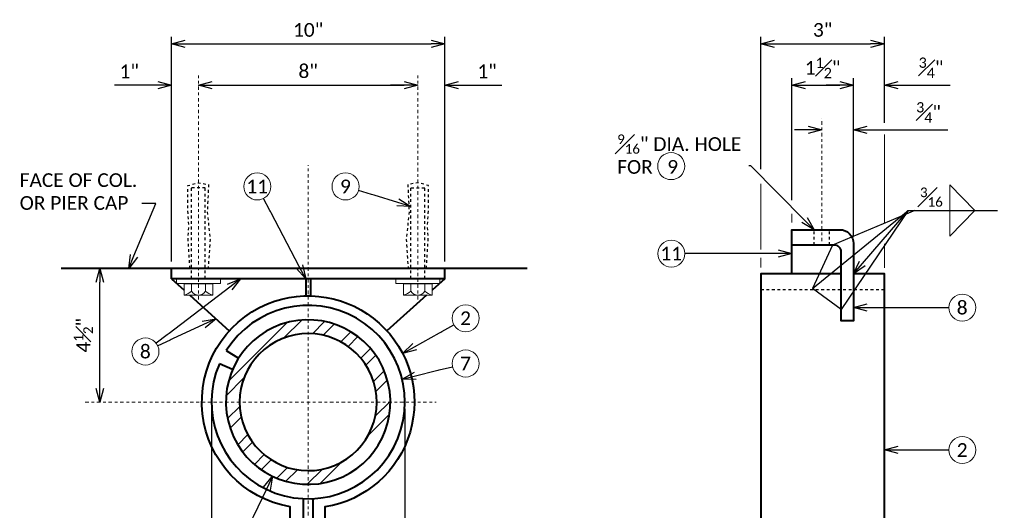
# Model space of a CAD drawing. Extents: x 180012 to 180138, y 12003 to 12087.
# Tile 3 of 7: x 180037 to 180073, y 12019 to 12037. Entities that reach past the tile are written whole.
import ezdxf
from ezdxf import colors
from ezdxf.entities.mleader import LeaderData, LeaderLine
from ezdxf.math import Vec2, Vec3

# ---------------------------------------------------------------- set-up
doc = ezdxf.new("R2010")
doc.units = 0
doc.header["$MEASUREMENT"] = 0
doc.linetypes.add('Wisdot2', pattern=[0.125, 0.0625, -0.0625])
doc.linetypes.add('Wisdot4', pattern=[0.28125, 0.125, -0.0625, 0.03125, -0.0625])
for name, color, linetype, lineweight in [('B_ANNO_DIM', 7, 'Continuous', 18), ('B_ANNO_SYMB', 7, 'Continuous', 18), ('B_ANNO_TEXT', 7, 'Continuous', 18), ('B_CNTR', 1, 'Wisdot4', 18), ('B_CONC_PIER', 30, 'Continuous', 40), ('B_DETAIL', 7, 'Continuous', 18), ('B_DETAIL_HIDDEN', 7, 'Wisdot2', 25), ('B_DETAIL_OBJ', 7, 'Continuous', 40), ('B_STEEL_BOLT', 3, 'Continuous', 18)]:
    doc.layers.add(name, color=color, linetype=linetype, lineweight=lineweight)
doc.styles.add('Annotative', font='calibri.ttf', dxfattribs={"height": 0.0625})
doc.styles.get("Standard").update_dxf_attribs({"font": 'calibri.ttf'})
doc.dimstyles.new('Annotative', dxfattribs={"dimscale": 0, "dimtxt": 0.0625, "dimasz": 0.0625, "dimexe": 0.03125, "dimexo": 0.03125, "dimgap": 0.03125, "dimtad": 1, "dimdec": 3, "dimzin": 3, "dimdsep": 46, "dimlunit": 4, "dimtxsty": 'Standard', "dimblk": 'OPEN30', "dimcen": 0.03125, "dimaunit": 1, "dimadec": 0, "dimazin": 3, "dimtfac": 0.75, "dimtdec": 3, "dimtofl": 0, "dimtmove": 0, "dimatfit": 3, "dimldrblk": 'OPEN30', "dimfxl": 1, "dimtfill": 1, "dimfrac": 1, "dimtolj": 1, "dimtzin": 0, "dimarcsym": 0})

# ---------------------------------------------------------------- blocks, each defined once
blk = doc.blocks.new('_Open30')
at = {"color": 0, "linetype": 'ByBlock', "lineweight": -2}
for p, q in [((-1, 0.268), (0, 0)), ((0, 0), (-1, -0.268)), ((0, 0), (-1, 0))]:
    blk.add_line(p, q, dxfattribs=at)
blk = doc.blocks.new('*D11')
at = {"layer": 'B_ANNO_DIM', "color": 0, "lineweight": -2, "transparency": 16777216}
for p, q in [((180064.085, 12031.39), (180064.085, 12036.208)), ((180068.586, 12033.076), (180068.586, 12036.208)), ((180064.585, 12035.958), (180068.086, 12035.958))]:
    blk.add_line(p, q, dxfattribs=at)
at = {"layer": 'Defpoints', "color": 0, "transparency": 16777216}
for p in [(180068.586, 12035.958), (180068.586, 12032.826), (180064.085, 12031.14)]:
    blk.add_point(p, dxfattribs=at)
at = {"layer": 'B_ANNO_DIM', "color": 0, "lineweight": -2, "transparency": 16777216, "xscale": 0.4999980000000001, "yscale": 0.4999980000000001, "zscale": 0.4999980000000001, "rotation": 180}
blk.add_blockref('_Open30', (180064.085, 12035.958), dxfattribs=at)
at = {"layer": 'B_ANNO_DIM', "color": 0, "lineweight": -2, "transparency": 16777216, "xscale": 0.4999980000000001, "yscale": 0.4999980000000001, "zscale": 0.4999980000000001}
blk.add_blockref('_Open30', (180068.586, 12035.958), dxfattribs=at)
at = {"layer": 'B_ANNO_DIM', "color": 0, "transparency": 16777216, "insert": (180066.335, 12036.464), "char_height": 0.5, "attachment_point": 5, "bg_fill": 3, "box_fill_scale": 1.25, "bg_fill_color": 256, "bg_fill_true_color": 13158600, "bg_fill_transparency": 0}
blk.add_mtext('\\A1;3"', dxfattribs=at)
blk = doc.blocks.new('*D12')
at = {"layer": 'B_ANNO_DIM', "color": 0, "lineweight": -2, "transparency": 16777216}
for p, q in [((180065.21, 12030.251), (180065.21, 12034.704)), ((180065.71, 12034.454), (180066.961, 12034.454)), ((180067.461, 12028.93), (180067.461, 12034.704))]:
    blk.add_line(p, q, dxfattribs=at)
at = {"layer": 'Defpoints', "color": 0, "transparency": 16777216}
for p in [(180065.21, 12030.001), (180067.461, 12028.68)]:
    blk.add_point(p, dxfattribs=at)
at = {"layer": 'B_ANNO_DIM', "color": 0, "lineweight": -2, "transparency": 16777216, "xscale": 0.4999980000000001, "yscale": 0.4999980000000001, "zscale": 0.4999980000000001, "rotation": 180}
blk.add_blockref('_Open30', (180065.21, 12034.454), dxfattribs=at)
at = {"layer": 'B_ANNO_DIM', "color": 0, "lineweight": -2, "transparency": 16777216, "xscale": 0.4999980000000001, "yscale": 0.4999980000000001, "zscale": 0.4999980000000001}
blk.add_blockref('_Open30', (180067.461, 12034.454), dxfattribs=at)
at = {"layer": 'B_ANNO_DIM', "color": 0, "transparency": 16777216, "insert": (180066.335, 12035.081), "char_height": 0.5, "attachment_point": 5, "bg_fill": 3, "box_fill_scale": 1.25, "bg_fill_color": 256, "bg_fill_true_color": 13158600, "bg_fill_transparency": 0}
blk.add_mtext('\\A1;1{\\H0.75x;\\S1#2;}"', dxfattribs=at)
at = {"layer": 'Defpoints', "color": 0, "transparency": 16777216}
blk.add_point((180067.461, 12034.454), dxfattribs=at)
blk = doc.blocks.new('*D13')
at = {"layer": 'B_ANNO_DIM', "color": 0, "lineweight": -2, "transparency": 16777216}
for p, q in [((180066.961, 12034.454), (180066.461, 12034.454)), ((180069.086, 12034.454), (180070.99, 12034.454))]:
    blk.add_line(p, q, dxfattribs=at)
at = {"layer": 'Defpoints', "color": 0, "transparency": 16777216}
for p in [(180067.461, 12034.454), (180068.586, 12034.454), (180068.586, 12034.454)]:
    blk.add_point(p, dxfattribs=at)
at = {"layer": 'B_ANNO_DIM', "color": 0, "lineweight": -2, "transparency": 16777216, "xscale": 0.4999980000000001, "yscale": 0.4999980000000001, "zscale": 0.4999980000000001}
blk.add_blockref('_Open30', (180067.461, 12034.454), dxfattribs=at)
at = {"layer": 'B_ANNO_DIM', "color": 0, "lineweight": -2, "transparency": 16777216, "xscale": 0.4999980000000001, "yscale": 0.4999980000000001, "zscale": 0.4999980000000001, "rotation": 180}
blk.add_blockref('_Open30', (180068.586, 12034.454), dxfattribs=at)
at = {"layer": 'B_ANNO_DIM', "color": 0, "transparency": 16777216, "insert": (180070.288, 12035.084), "char_height": 0.5, "attachment_point": 5, "bg_fill": 3, "box_fill_scale": 1.25, "bg_fill_color": 256, "bg_fill_true_color": 13158600, "bg_fill_transparency": 0}
blk.add_mtext('\\A1;{\\H0.75x;\\S3#4;}"', dxfattribs=at)
blk = doc.blocks.new('*D14')
at = {"layer": 'B_ANNO_DIM', "color": 0, "lineweight": -2, "transparency": 16777216}
for p, q in [((180065.804, 12032.826), (180065.304, 12032.826)), ((180067.961, 12032.826), (180070.899, 12032.826))]:
    blk.add_line(p, q, dxfattribs=at)
at = {"layer": 'Defpoints', "color": 0, "transparency": 16777216}
for p in [(180066.304, 12032.826), (180067.461, 12032.826), (180067.461, 12032.826)]:
    blk.add_point(p, dxfattribs=at)
at = {"layer": 'B_ANNO_DIM', "color": 0, "lineweight": -2, "transparency": 16777216, "xscale": 0.4999980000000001, "yscale": 0.4999980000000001, "zscale": 0.4999980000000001}
blk.add_blockref('_Open30', (180066.304, 12032.826), dxfattribs=at)
at = {"layer": 'B_ANNO_DIM', "color": 0, "lineweight": -2, "transparency": 16777216, "xscale": 0.4999980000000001, "yscale": 0.4999980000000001, "zscale": 0.4999980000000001, "rotation": 180}
blk.add_blockref('_Open30', (180067.461, 12032.826), dxfattribs=at)
at = {"layer": 'B_ANNO_DIM', "color": 0, "transparency": 16777216, "insert": (180070.197, 12033.456), "char_height": 0.5, "attachment_point": 5, "bg_fill": 3, "box_fill_scale": 1.25, "bg_fill_color": 256, "bg_fill_true_color": 13158600, "bg_fill_transparency": 0}
blk.add_mtext('\\A1;{\\H0.75x;\\S3#4;}"', dxfattribs=at)
blk = doc.blocks.new('*D23')
at = {"layer": 'B_ANNO_DIM', "color": 0, "lineweight": -2, "transparency": 16777216}
for p, q in [((180044.046, 12022.642), (180044.046, 12013.18)), ((180051.1, 12022.642), (180051.1, 12013.18)), ((180044.546, 12013.43), (180050.6, 12013.43))]:
    blk.add_line(p, q, dxfattribs=at)
at = {"layer": 'Defpoints', "color": 0, "transparency": 16777216}
for p in [(180044.046, 12022.892), (180051.1, 12022.892), (180051.1, 12013.43)]:
    blk.add_point(p, dxfattribs=at)
at = {"layer": 'B_ANNO_DIM', "color": 0, "lineweight": -2, "transparency": 16777216, "xscale": 0.4999980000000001, "yscale": 0.4999980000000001, "zscale": 0.4999980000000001, "rotation": 180}
blk.add_blockref('_Open30', (180044.046, 12013.43), dxfattribs=at)
at = {"layer": 'B_ANNO_DIM', "color": 0, "lineweight": -2, "transparency": 16777216, "xscale": 0.4999980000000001, "yscale": 0.4999980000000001, "zscale": 0.4999980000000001}
blk.add_blockref('_Open30', (180051.1, 12013.43), dxfattribs=at)
at = {"layer": 'B_ANNO_DIM', "color": 0, "transparency": 16777216, "insert": (180047.573, 12013.932), "char_height": 0.5, "attachment_point": 5, "bg_fill": 3, "box_fill_scale": 1.25, "bg_fill_color": 256, "bg_fill_true_color": 13158600, "bg_fill_transparency": 0}
blk.add_mtext('\\A1;7" DIA.', dxfattribs=at)
blk = doc.blocks.new('*D24')
at = {"layer": 'B_ANNO_DIM', "color": 0, "lineweight": -2, "transparency": 16777216}
for p, q in [((180042.593, 12028.017), (180042.593, 12036.208)), ((180052.553, 12028.017), (180052.553, 12036.208)), ((180043.093, 12035.958), (180052.053, 12035.958))]:
    blk.add_line(p, q, dxfattribs=at)
at = {"layer": 'Defpoints', "color": 0, "transparency": 16777216}
for p in [(180052.553, 12035.958), (180042.593, 12027.767), (180052.553, 12027.767)]:
    blk.add_point(p, dxfattribs=at)
at = {"layer": 'B_ANNO_DIM', "color": 0, "lineweight": -2, "transparency": 16777216, "xscale": 0.4999980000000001, "yscale": 0.4999980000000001, "zscale": 0.4999980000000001, "rotation": 180}
blk.add_blockref('_Open30', (180042.593, 12035.958), dxfattribs=at)
at = {"layer": 'B_ANNO_DIM', "color": 0, "lineweight": -2, "transparency": 16777216, "xscale": 0.4999980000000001, "yscale": 0.4999980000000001, "zscale": 0.4999980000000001}
blk.add_blockref('_Open30', (180052.553, 12035.958), dxfattribs=at)
at = {"layer": 'B_ANNO_DIM', "color": 0, "transparency": 16777216, "insert": (180047.573, 12036.464), "char_height": 0.5, "attachment_point": 5, "bg_fill": 3, "box_fill_scale": 1.25, "bg_fill_color": 256, "bg_fill_true_color": 13158600, "bg_fill_transparency": 0}
blk.add_mtext('\\A1;10"', dxfattribs=at)
blk = doc.blocks.new('*D25')
at = {"layer": 'B_ANNO_DIM', "color": 0, "lineweight": -2, "transparency": 16777216}
blk.add_line((180044.073, 12034.454), (180051.073, 12034.454), dxfattribs=at)
at = {"layer": 'Defpoints', "color": 0, "transparency": 16777216}
for p in [(180043.573, 12034.454), (180051.573, 12034.454), (180051.573, 12034.454)]:
    blk.add_point(p, dxfattribs=at)
at = {"layer": 'B_ANNO_DIM', "color": 0, "lineweight": -2, "transparency": 16777216, "xscale": 0.4999980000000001, "yscale": 0.4999980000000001, "zscale": 0.4999980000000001, "rotation": 180}
blk.add_blockref('_Open30', (180043.573, 12034.454), dxfattribs=at)
at = {"layer": 'B_ANNO_DIM', "color": 0, "lineweight": -2, "transparency": 16777216, "xscale": 0.4999980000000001, "yscale": 0.4999980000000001, "zscale": 0.4999980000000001}
blk.add_blockref('_Open30', (180051.573, 12034.454), dxfattribs=at)
at = {"layer": 'B_ANNO_DIM', "color": 0, "transparency": 16777216, "insert": (180047.573, 12034.96), "char_height": 0.5, "attachment_point": 5, "bg_fill": 3, "box_fill_scale": 1.25, "bg_fill_color": 256, "bg_fill_true_color": 13158600, "bg_fill_transparency": 0}
blk.add_mtext('\\A1;8"', dxfattribs=at)
blk = doc.blocks.new('*D26')
at = {"layer": 'B_ANNO_DIM', "color": 0, "lineweight": -2, "transparency": 16777216}
for p, q in [((180051.073, 12034.454), (180050.573, 12034.454)), ((180053.053, 12034.454), (180054.642, 12034.454))]:
    blk.add_line(p, q, dxfattribs=at)
at = {"layer": 'Defpoints', "color": 0, "transparency": 16777216}
for p in [(180051.573, 12034.454), (180052.553, 12034.454), (180052.553, 12034.454)]:
    blk.add_point(p, dxfattribs=at)
at = {"layer": 'B_ANNO_DIM', "color": 0, "lineweight": -2, "transparency": 16777216, "xscale": 0.4999980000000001, "yscale": 0.4999980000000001, "zscale": 0.4999980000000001}
blk.add_blockref('_Open30', (180051.573, 12034.454), dxfattribs=at)
at = {"layer": 'B_ANNO_DIM', "color": 0, "lineweight": -2, "transparency": 16777216, "xscale": 0.4999980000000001, "yscale": 0.4999980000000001, "zscale": 0.4999980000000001, "rotation": 180}
blk.add_blockref('_Open30', (180052.553, 12034.454), dxfattribs=at)
at = {"layer": 'B_ANNO_DIM', "color": 0, "transparency": 16777216, "insert": (180054.097, 12034.955), "char_height": 0.5, "attachment_point": 5, "bg_fill": 3, "box_fill_scale": 1.25, "bg_fill_color": 256, "bg_fill_true_color": 13158600, "bg_fill_transparency": 0}
blk.add_mtext('\\A1;1"', dxfattribs=at)
blk = doc.blocks.new('*D27')
at = {"layer": 'B_ANNO_DIM', "color": 0, "lineweight": -2, "transparency": 16777216}
for p, q in [((180042.093, 12034.454), (180040.505, 12034.454)), ((180044.073, 12034.454), (180044.573, 12034.454))]:
    blk.add_line(p, q, dxfattribs=at)
at = {"layer": 'Defpoints', "color": 0, "transparency": 16777216}
for p in [(180042.593, 12034.454), (180042.593, 12034.454), (180043.573, 12034.454)]:
    blk.add_point(p, dxfattribs=at)
at = {"layer": 'B_ANNO_DIM', "color": 0, "lineweight": -2, "transparency": 16777216, "xscale": 0.4999980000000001, "yscale": 0.4999980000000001, "zscale": 0.4999980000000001}
blk.add_blockref('_Open30', (180042.593, 12034.454), dxfattribs=at)
at = {"layer": 'B_ANNO_DIM', "color": 0, "lineweight": -2, "transparency": 16777216, "xscale": 0.4999980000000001, "yscale": 0.4999980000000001, "zscale": 0.4999980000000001, "rotation": 180}
blk.add_blockref('_Open30', (180043.573, 12034.454), dxfattribs=at)
at = {"layer": 'B_ANNO_DIM', "color": 0, "transparency": 16777216, "insert": (180041.049, 12034.955), "char_height": 0.5, "attachment_point": 5, "bg_fill": 3, "box_fill_scale": 1.25, "bg_fill_color": 256, "bg_fill_true_color": 13158600, "bg_fill_transparency": 0}
blk.add_mtext('\\A1;1"', dxfattribs=at)
blk = doc.blocks.new('*D28')
at = {"layer": 'B_ANNO_DIM', "color": 0, "lineweight": -2, "transparency": 16777216}
blk.add_line((180039.977, 12023.392), (180039.977, 12027.267), dxfattribs=at)
at = {"layer": 'Defpoints', "color": 0, "transparency": 16777216}
for p in [(180039.977, 12027.767), (180039.977, 12027.767), (180039.977, 12022.892)]:
    blk.add_point(p, dxfattribs=at)
at = {"layer": 'B_ANNO_DIM', "color": 0, "lineweight": -2, "transparency": 16777216, "xscale": 0.4999980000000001, "yscale": 0.4999980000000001, "zscale": 0.4999980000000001}
for p, rotation in [((180039.977, 12027.767), 90), ((180039.977, 12022.892), 270)]:
    blk.add_blockref('_Open30', p, dxfattribs=dict(at, rotation=rotation))
at = {"layer": 'B_ANNO_DIM', "color": 0, "transparency": 16777216, "insert": (180039.374, 12025.33), "char_height": 0.5, "attachment_point": 5, "rotation": 90, "bg_fill": 3, "box_fill_scale": 1.25, "bg_fill_color": 256, "bg_fill_true_color": 13158600, "bg_fill_transparency": 0}
blk.add_mtext('\\A1;4{\\H0.7x;\\S1#2;}"', dxfattribs=at)
blk = doc.blocks.new('INS_DOWNSP_BASE')
at = {"layer": 'B_DETAIL'}
h = blk.add_hatch(dxfattribs=at)
h.set_pattern_fill('ANSI32', color=256, scale=2.5)
h.set_pattern_definition([(45, (-180002.2747, -12045.9236), (-0.6629126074, 0.6629126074), []), (45, (-180001.8327, -12045.9236), (-0.6629126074, 0.6629126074), [])])
h.paths.add_polyline_path([(32.5023, 19.4445, 1), (38.5023, 19.4445, 1)])
h.paths.add_polyline_path([(38.0023, 19.4445, -1), (33.0023, 19.4445, -1)], flags=16)
at = {"layer": 'B_ANNO_DIM'}
for p, q in [((52.014, 25.0052), (52.014, 27.4097)), ((58.9068, 27.3667), (59.8168, 26.4371)), ((58.9068, 25.5014), (58.9068, 27.3667)), ((59.8168, 26.4371), (58.9068, 25.5014)), ((56.515, 25.2167), (56.515, 24.3419)), ((52.014, 24.3491), (52.014, 24.7048))]:
    blk.add_line(p, q, dxfattribs=at)
at = {"layer": 'B_ANNO_SYMB'}
for centre in [(48.746, 24.8596), (59.3563, 22.8905), (41.246, 22.5019), (29.5679, 21.2893), (41.246, 20.8517), (59.3563, 17.6974)]:
    blk.add_circle(centre, 0.4932, dxfattribs=at)
at = {"layer": 'B_CNTR'}
for p, q in [((31.5023, 23.1831), (31.5023, 31.3597)), ((39.5023, 23.1831), (39.5023, 31.3597)), ((54.233, 25.3093), (54.233, 29.7919)), ((35.5023, 13.6106), (35.5023, 28.0911)), ((27.3737, 19.4445), (40.1676, 19.4445))]:
    blk.add_line(p, q, dxfattribs=at)
at = {"layer": 'B_CONC_PIER'}
blk.add_line((43.4831, 24.3195), (26.4982, 24.3195), dxfattribs=at)
at = {"layer": 'B_DETAIL_HIDDEN', "ltscale": 0.5}
for p, q in [((31.2523, 23.9445), (31.2523, 27.2535)), ((31.7523, 27.2535), (31.2523, 27.2535)), ((31.7523, 23.9445), (31.7523, 27.2535)), ((39.2523, 23.9445), (39.2523, 27.2535)), ((39.2523, 27.2535), (39.7523, 27.2535)), ((39.7523, 23.9445), (39.7523, 27.2535))]:
    blk.add_line(p, q, dxfattribs=at)
at = {"layer": 'B_DETAIL_HIDDEN', "ltscale": 0.25}
for p, q in [((53.956, 25.1719), (53.956, 25.7269)), ((54.51, 25.1719), (54.51, 25.7269))]:
    blk.add_line(p, q, dxfattribs=at)
at = {"layer": 'B_DETAIL_HIDDEN'}
blk.add_line((56.515, 23.5349), (52.014, 23.5349), dxfattribs=at)
at = {"layer": 'B_DETAIL_OBJ'}
for p, q in [((30.5223, 23.9445), (30.5223, 24.3195)), ((40.4823, 23.9445), (40.4823, 24.3195)), ((40.4823, 23.9445), (30.5223, 23.9445)), ((30.5223, 23.9445), (30.9852, 23.5262)), ((35.4119, 23.9445), (35.4119, 23.3184)), ((35.5927, 23.9445), (35.5927, 23.3184)), ((40.4823, 23.9445), (40.0194, 23.5262)), ((31.186, 23.3447), (32.6273, 22.0425)), ((39.8185, 23.3447), (38.3773, 22.0425))]:
    blk.add_line(p, q, dxfattribs=at)
at = {"layer": 'B_DETAIL_OBJ', "flags": 128}
for points in [[(53.139, 24.1199), (53.139, 25.7319), (54.89, 25.7319, -0.4142136), (55.39, 25.2319), (55.39, 22.4129), (54.943, 22.4129), (54.943, 24.9199, 0.4142136), (54.693, 25.1699), (53.139, 25.1699)], [(35.3213, 15.9215), (35.3213, 12.8795), (34.8503, 12.8795), (34.8503, 15.6247, -0.7520067), (34.0169, 23.0235, -1.1247222), (36.1153, 15.6183), (36.1153, 12.8795), (35.6833, 12.8795), (35.6833, 15.9215)]]:
    blk.add_lwpolyline(points, format="xyb", dxfattribs=at)
for points in [[(54.943, 24.1199), (52.014, 24.1199), (52.014, 8.5719), (56.515, 8.5719), (56.515, 24.1199), (55.39, 24.1199)], [(32.517, 21.3227), (32.963, 21.0421)], [(32.7488, 20.6353), (32.2651, 20.8445)]]:
    blk.add_lwpolyline(points, dxfattribs=at)
at = {"layer": 'B_DETAIL_OBJ'}
for radius, start, end in [(3, 109.05224, 108.89647), (2.5, 112.63573, 112.5398)]:
    blk.add_arc((35.5023, 19.4445), radius, start, end, dxfattribs=at)
at = {"layer": 'B_STEEL_BOLT'}
for p, q in [((31.2523, 23.7625), (31.2523, 23.4851)), ((31.7534, 23.7614), (31.7534, 23.4817)), ((39.2511, 23.7614), (39.2511, 23.4817)), ((39.7523, 23.7625), (39.7523, 23.4851))]:
    blk.add_line(p, q, dxfattribs=at)
at = {"layer": 'B_STEEL_BOLT', "flags": 128}
for points in [[(32.3002, 23.7648), (30.7043, 23.7648), (30.7043, 23.9395), (32.3002, 23.9395), (32.3002, 23.7648)], [(32.0297, 23.3447), (30.9852, 23.3447), (30.9852, 23.7614), (32.0297, 23.7614), (32.0297, 23.3447)], [(38.7043, 23.7648), (40.3002, 23.7648), (40.3002, 23.9395), (38.7043, 23.9395), (38.7043, 23.7648)], [(38.9749, 23.3447), (40.0194, 23.3447), (40.0194, 23.7614), (38.9749, 23.7614), (38.9749, 23.3447)]]:
    blk.add_lwpolyline(points, dxfattribs=at)
at = {"layer": 'B_STEEL_BOLT'}
for centre, radius, start, end in [((30.683, 24.2605), 0.9617, 288.24692, 306.21657), ((31.5028, 23.6507), 0.3014, 213.20583, 326.79274), ((32.1142, 23.8624), 0.5188, 226.10796, 260.26844), ((38.8904, 23.8624), 0.5188, 279.73156, 313.89204), ((39.5017, 23.6507), 0.3014, 213.20726, 326.79417), ((40.3216, 24.2605), 0.9617, 233.78343, 251.75308)]:
    blk.add_arc(centre, radius, start, end, dxfattribs=at)
at = {"layer": 'B_ANNO_TEXT', "char_height": 0.499998, "width": 25.817881, "attachment_point": 1, "style": 'Annotative'}
for s, insert in [('\\A1;{\\H0.7x;\\S3#16;} ', (57.8151, 27.2695)), ('\\A1;\\pxqc;11', (35.8332, 25.1086)), ('\\A1;\\pxqc;8', (46.4435, 23.1396)), ('\\A1;\\pxqc;2', (28.3333, 22.7509)), ('\\A1;\\pxqc;8', (16.6551, 21.5383)), ('\\A1;\\pxqc;7', (28.3333, 21.1007)), ('\\A1;\\pxqc;2', (46.4435, 17.9464))]:
    blk.add_mtext(s, dxfattribs=dict(at, insert=insert))
at = {"layer": 'B_ANNO_DIM'}
ml = blk.add_multileader_mtext('Standard', dxfattribs=at)
ml.set_content('', color=256)
ml.set_leader_properties()
ml.set_arrow_properties(name='OPEN30')
ml.build(insert=Vec2(0, 0))
ml.multileader.update_dxf_attribs({"text_right_attachment_type": 3, "dogleg_length": 0.0625, "arrow_head_size": 0.5, "scale": 7.999968})
ctx = ml.context
ctx.base_point, ctx.scale, ctx.char_height, ctx.arrow_head_size, ctx.landing_gap_size, ctx.plane_origin, ctx.plane_x_axis, ctx.plane_y_axis = Vec3(29.9596, 21.589), 7.999968, 0.5, 0.5, 0.25, Vec3(31.3544, 22.6562), Vec3(-0.7941779, -0.6076854), Vec3(0.6076854, -0.7941779)
ctx.right_attachment = 3
notes = []
notes.append((ctx, [(0, (1, 1, 0), (30.3567, 21.8928), (-0.7941779, -0.6076854), 0.5, [(0, [(33.038, 23.9445), (30.4331, 21.9513), (30.3922, 21.92)], 0, [])])]))
ctx.mtext.insert, ctx.mtext.text_direction, ctx.mtext.rotation, ctx.mtext.flow_direction = Vec3(29.913, 21.2385), Vec3(-0.7941779, -0.6076854), 3.7947355, 5
ml = blk.add_multileader_mtext('Standard', dxfattribs=at)
ml.set_content('', color=256)
ml.set_leader_properties()
ml.set_arrow_properties(name='OPEN30')
ml.build(insert=Vec2(0, 0))
ml.multileader.update_dxf_attribs({"text_right_attachment_type": 3, "dogleg_length": 0.0625, "arrow_head_size": 0.5, "scale": 7.999968})
ctx = ml.context
ctx.base_point, ctx.scale, ctx.char_height, ctx.arrow_head_size, ctx.landing_gap_size, ctx.plane_origin = Vec3(58.8631, 22.8905), 7.999968, 0.5, 0.5, 0.25, Vec3(57.1069, 22.8905)
ctx.right_attachment = 3
notes.append((ctx, [(0, (1, 1, 0), (58.3631, 22.8905), (1, 0), 0.5, [(0, [(55.39, 22.8905), (58.2668, 22.8905), (58.3183, 22.8905)], 0, [])])]))
ctx.mtext.insert, ctx.mtext.rotation, ctx.mtext.flow_direction = Vec3(59.1131, 23.1405), 6.2831853, 5
ml = blk.add_multileader_mtext('Standard', dxfattribs=at)
ml.set_content('', color=256)
ml.set_leader_properties()
ml.set_arrow_properties(name='OPEN30')
ml.build(insert=Vec2(0, 0))
ml.multileader.update_dxf_attribs({"text_right_attachment_type": 3, "dogleg_length": 0.0625, "arrow_head_size": 0.5, "scale": 7.999968})
ctx = ml.context
ctx.base_point, ctx.scale, ctx.char_height, ctx.arrow_head_size, ctx.landing_gap_size, ctx.plane_origin, ctx.plane_x_axis, ctx.plane_y_axis = Vec3(30.0155, 21.4963), 7.999968, 0.5, 0.5, 0.25, Vec3(31.6096, 22.2335), Vec3(-0.9076368, -0.4197563), Vec3(0.4197563, -0.9076368)
ctx.right_attachment = 3
notes.append((ctx, [(0, (1, 1, 0), (30.4694, 21.7062), (-0.9076368, -0.4197563), 0.5, [(0, [(32.1429, 22.4801), (30.5567, 21.7466), (30.51, 21.7249)], 0, [])])]))
ctx.mtext.insert, ctx.mtext.text_direction, ctx.mtext.rotation, ctx.mtext.flow_direction = Vec3(29.8936, 21.1644), Vec3(-0.9076368, -0.4197563), 3.5747695, 5
ml = blk.add_multileader_mtext('Standard', dxfattribs=at)
ml.set_content('', color=256)
ml.set_leader_properties()
ml.set_arrow_properties(name='OPEN30')
ml.build(insert=Vec2(0, 0))
ml.multileader.update_dxf_attribs({"text_right_attachment_type": 3, "dogleg_length": 0.0625, "arrow_head_size": 0.5, "scale": 7.999968})
ctx = ml.context
ctx.base_point, ctx.scale, ctx.char_height, ctx.arrow_head_size, ctx.landing_gap_size, ctx.plane_origin, ctx.plane_x_axis, ctx.plane_y_axis = Vec3(40.8154, 22.2615), 7.999968, 0.5, 0.5, 0.25, Vec3(39.2819, 21.4055), Vec3(0.8731766, 0.4874039), Vec3(-0.4874039, 0.8731766)
ctx.right_attachment = 3
notes.append((ctx, [(0, (1, 1, 0), (40.3788, 22.0178), (0.8731766, 0.4874039), 0.5, [(0, [(38.9472, 21.2187), (40.2948, 21.9709), (40.3397, 21.996)], 0, [])])]))
ctx.mtext.insert, ctx.mtext.text_direction, ctx.mtext.rotation, ctx.mtext.flow_direction = Vec3(40.9118, 22.6016), Vec3(0.8731766, 0.4874039), 0.5091141, 5
ml = blk.add_multileader_mtext('Standard', dxfattribs=at)
ml.set_content('', color=256)
ml.set_leader_properties()
ml.set_arrow_properties(name='OPEN30')
ml.build(insert=Vec2(0, 0))
ml.multileader.update_dxf_attribs({"text_right_attachment_type": 3, "dogleg_length": 0.0625, "arrow_head_size": 0.5, "scale": 7.999968})
ctx = ml.context
ctx.base_point, ctx.scale, ctx.char_height, ctx.arrow_head_size, ctx.landing_gap_size, ctx.plane_origin, ctx.plane_x_axis, ctx.plane_y_axis = Vec3(40.767, 20.7343), 7.999968, 0.5, 0.5, 0.25, Vec3(39.0612, 20.3164), Vec3(0.971276, 0.2379556), Vec3(-0.2379556, 0.971276)
ctx.right_attachment = 3
notes.append((ctx, [(0, (1, 1, 0), (40.2814, 20.6153), (0.971276, 0.2379556), 0.5, [(0, [(38.928, 20.2837), (40.1879, 20.5924), (40.2379, 20.6047)], 0, [])])]))
ctx.mtext.insert, ctx.mtext.text_direction, ctx.mtext.rotation, ctx.mtext.flow_direction = Vec3(40.9503, 21.0366), Vec3(0.971276, 0.2379556), 0.2402604, 5
ml = blk.add_multileader_mtext('Standard', dxfattribs=at)
ml.set_content('', color=256)
ml.set_leader_properties()
ml.set_arrow_properties(name='OPEN30')
ml.build(insert=Vec2(0, 0))
ml.multileader.update_dxf_attribs({"text_right_attachment_type": 3, "dogleg_length": 0.0625, "arrow_head_size": 0.5, "scale": 7.999968})
ctx = ml.context
ctx.base_point, ctx.scale, ctx.char_height, ctx.arrow_head_size, ctx.landing_gap_size, ctx.plane_origin = Vec3(58.8631, 17.6974), 7.999968, 0.5, 0.5, 0.25, Vec3(57.1069, 17.6974)
ctx.right_attachment = 3
notes.append((ctx, [(0, (1, 1, 0), (58.3631, 17.6974), (1, 0), 0.5, [(0, [(56.515, 17.6974), (58.2668, 17.6974), (58.3183, 17.6974)], 0, [])])]))
ctx.mtext.insert, ctx.mtext.rotation, ctx.mtext.flow_direction = Vec3(59.1131, 17.9474), 6.2831853, 5
for ctx, leaders in notes:
    for number, flags, end, landing, length, lines in leaders:
        leader = LeaderData()
        leader.index, (leader.has_last_leader_line, leader.has_dogleg_vector, leader.attachment_direction) = number, flags
        leader.last_leader_point, leader.dogleg_vector, leader.dogleg_length = Vec3(end), Vec3(landing), length
        for number, points, colour, breaks in lines:
            line = LeaderLine()
            line.index, line.vertices, line.color, line.breaks = number, Vec3.list(points), colors.encode_raw_color(colour), breaks
            leader.lines.append(line)
        ctx.leaders.append(leader)
dim = blk.add_linear_dim(base=(40.4823, 32.5104), p1=(30.5223, 24.3195), p2=(40.4823, 24.3195), dimstyle='Annotative', dxfattribs=at)
dim.commit()
dim.dimension.update_dxf_attribs({"geometry": '*D24', "text_midpoint": (35.5023, 33.0165), "insert": (-180012.0708, -12003.4477)})
dim = blk.add_linear_dim(base=(56.515, 32.5104), p1=(52.014, 27.6919), p2=(56.515, 29.3781), dimstyle='Annotative', override={"dimlfac": 0.67}, dxfattribs=at)
dim.commit()
dim.dimension.update_dxf_attribs({"geometry": '*D11', "text_midpoint": (54.2645, 33.0165), "insert": (-180012.0708, -12003.4477)})
dim = blk.add_linear_dim(base=(27.9065, 24.3195), p1=(27.9065, 19.4445), p2=(27.9065, 24.3195), angle=90, text='4{\\H0.7x;\\S1#2;}"', dimstyle='Annotative', dxfattribs=at)
dim.commit()
dim.dimension.update_dxf_attribs({"geometry": '*D28', "text_midpoint": (27.3032, 21.882), "insert": (-180012.0708, -12003.4477)})
dim = blk.add_aligned_dim(p1=(31.9753, 19.4445), p2=(39.0293, 19.4445), distance=-9.4619, text='<> DIA.', dimstyle='Annotative', dxfattribs=at)
dim.commit()
dim.dimension.update_dxf_attribs({"geometry": '*D23', "text_midpoint": (35.5023, 10.4843), "insert": (-180012.0708, -12003.4477)})
at = {"layer": 'B_ANNO_SYMB'}
for centre in [(33.6463, 27.309), (36.8657, 27.309)]:
    blk.add_circle(centre, 0.4932, dxfattribs=at)
at = {"layer": 'B_DETAIL_HIDDEN', "ltscale": 0.5, "flags": 128}
for points in [[(31.1908, 24.3195), (31.1253, 25.4164), (31.1528, 25.8747), (31.117, 26.4224), (31.117, 27.3395), (31.4686, 27.4415), (31.8701, 27.3846), (31.823, 26.3916), (31.9232, 25.3688), (31.8833, 24.7019), (31.8506, 24.3195)], [(39.8138, 24.3195), (39.8793, 25.4164), (39.8518, 25.8747), (39.8875, 26.4224), (39.8875, 27.3395), (39.536, 27.4415), (39.1345, 27.3846), (39.1815, 26.3916), (39.0813, 25.3688), (39.1213, 24.7019), (39.154, 24.3195)]]:
    blk.add_lwpolyline(points, dxfattribs=at)
at = {"layer": 'B_DETAIL_OBJ', "flags": 128}
blk.add_lwpolyline([(32.2651, 20.8445, 26.0659676), (32.517, 21.3227)], format="xyb", dxfattribs=at)
at = {"layer": 'B_ANNO_TEXT', "char_height": 0.499998, "width": 25.817881, "attachment_point": 1, "style": 'Annotative'}
for s, insert in [('\\A1;\\pxqc;11', (20.7335, 27.5581)), ('\\A1;\\pxqc;9', (23.953, 27.5581))]:
    blk.add_mtext(s, dxfattribs=dict(at, insert=insert))
at = {"layer": 'B_ANNO_DIM'}
dim = blk.add_linear_dim(base=(55.39, 31.0063), p1=(53.139, 26.5536), p2=(55.39, 25.2319), dimstyle='Annotative', override={"dimlfac": 0.67}, dxfattribs=at)
dim.commit()
dim.dimension.update_dxf_attribs({"geometry": '*D12', "text_midpoint": (54.2645, 31.6336), "insert": (-180012.0708, -12003.4477)})
dim = blk.add_linear_dim(base=(39.5023, 31.0063), p1=(31.5023, 31.0063), p2=(39.5023, 31.0063), dimstyle='Annotative', dxfattribs=at)
dim.commit()
dim.dimension.update_dxf_attribs({"geometry": '*D25', "text_midpoint": (35.5023, 31.5125), "insert": (-180012.0708, -12003.4477)})
ml = blk.add_multileader_mtext('Standard', dxfattribs=at)
ml.set_content('FACE OF COL.\\POR PIER CAP', color=256)
ml.set_leader_properties()
ml.set_arrow_properties(name='OPEN30')
ml.build(insert=Vec2(0, 0))
ml.multileader.update_dxf_attribs({"text_right_attachment_type": 3, "dogleg_length": 0.0625, "arrow_head_size": 0.5, "scale": 7.999968})
ctx = ml.context
ctx.base_point, ctx.scale, ctx.char_height, ctx.arrow_head_size, ctx.landing_gap_size, ctx.plane_origin = Vec3(24.733, 27.5365), 7.999968, 0.499998, 0.5, 0.25, Vec3(28.7373, 24.3195)
ctx.right_attachment = 3
notes = []
notes.append((ctx, [(0, (1, 1, 0), (29.9422, 26.6931), (-1, 0), 0.5, [(0, [(28.9597, 24.3195), (29.9422, 26.6931), (29.9422, 26.6931)], 0, [])])]))
ctx.mtext.insert, ctx.mtext.flow_direction = Vec3(24.983, 27.7901), 5
ml = blk.add_multileader_mtext('Standard', dxfattribs=at)
ml.set_content('', color=256)
ml.set_leader_properties()
ml.set_arrow_properties(name='OPEN30')
ml.build(insert=Vec2(0, 0))
ml.multileader.update_dxf_attribs({"text_right_attachment_type": 3, "dogleg_length": 0.0625, "arrow_head_size": 0.5, "scale": 7.999968})
ctx = ml.context
ctx.base_point, ctx.scale, ctx.char_height, ctx.arrow_head_size, ctx.landing_gap_size, ctx.plane_origin, ctx.plane_x_axis, ctx.plane_y_axis = Vec3(33.8755, 26.8723), 7.999968, 0.5, 0.5, 0.25, Vec3(34.6915, 25.3172), Vec3(-0.4646729, 0.8854824), Vec3(-0.8854824, -0.4646729)
ctx.right_attachment = 3
notes.append((ctx, [(0, (1, 1, 0), (34.1078, 26.4296), (-0.4646729, 0.8854824), 0.5, [(0, [(35.4119, 23.9445), (34.1525, 26.3443), (34.1286, 26.3899)], 0, [])])]))
ctx.mtext.insert, ctx.mtext.text_direction, ctx.mtext.rotation, ctx.mtext.flow_direction = Vec3(33.5379, 26.9775), Vec3(-0.4646729, 0.8854824), 2.0540615, 5
ml = blk.add_multileader_mtext('Standard', dxfattribs=at)
ml.set_content('', color=256)
ml.set_leader_properties()
ml.set_arrow_properties(name='OPEN30')
ml.build(insert=Vec2(0, 0))
ml.multileader.update_dxf_attribs({"text_right_attachment_type": 3, "dogleg_length": 0.0625, "arrow_head_size": 0.5, "scale": 7.999968})
ctx = ml.context
ctx.base_point, ctx.scale, ctx.char_height, ctx.arrow_head_size, ctx.landing_gap_size, ctx.plane_origin, ctx.plane_x_axis, ctx.plane_y_axis = Vec3(37.3374, 27.165), 7.999968, 0.5, 0.5, 0.25, Vec3(39.0171, 26.652), Vec3(-0.9563954, 0.2920752), Vec3(-0.2920752, -0.9563954)
ctx.right_attachment = 3
notes.append((ctx, [(0, (1, 1, 0), (37.8156, 27.0189), (-0.9563954, 0.2920752), 0.5, [(0, [(39.2523, 26.5802), (37.9077, 26.9908), (37.8584, 27.0059)], 0, [])])]))
ctx.mtext.insert, ctx.mtext.text_direction, ctx.mtext.rotation, ctx.mtext.flow_direction = Vec3(37.0253, 26.9989), Vec3(-0.9563954, 0.2920752), 2.8451967, 5
ml = blk.add_multileader_mtext('Standard', dxfattribs=at)
ml.set_content('', color=256)
ml.set_leader_properties()
ml.set_arrow_properties(name='OPEN30')
ml.build(insert=Vec2(0, 0))
ml.multileader.update_dxf_attribs({"text_right_attachment_type": 3, "dogleg_length": 0.0625, "arrow_head_size": 0.5, "scale": 7.999968})
ctx = ml.context
ctx.base_point, ctx.scale, ctx.char_height, ctx.arrow_head_size, ctx.landing_gap_size, ctx.plane_origin, ctx.plane_x_axis, ctx.plane_y_axis = Vec3(33.2434, 14.7204), 7.999968, 0.5, 0.5, 0.25, Vec3(34.001, 16.3049), Vec3(-0.4313866, -0.9021672), Vec3(0.9021672, -0.4313866)
ctx.right_attachment = 3
notes.append((ctx, [(0, (1, 1, 0), (33.4591, 15.1715), (-0.4313866, -0.9021672), 0.5, [(0, [(34.2081, 16.738), (33.5006, 15.2584), (33.4784, 15.2119)], 0, [])])]))
ctx.mtext.insert, ctx.mtext.text_direction, ctx.mtext.rotation, ctx.mtext.flow_direction = Vec3(33.3611, 14.3871), Vec3(-0.4313866, -0.9021672), 4.2663598, 5
for ctx, leaders in notes:
    for number, flags, end, landing, length, lines in leaders:
        leader = LeaderData()
        leader.index, (leader.has_last_leader_line, leader.has_dogleg_vector, leader.attachment_direction) = number, flags
        leader.last_leader_point, leader.dogleg_vector, leader.dogleg_length = Vec3(end), Vec3(landing), length
        for number, points, colour, breaks in lines:
            line = LeaderLine()
            line.index, line.vertices, line.color, line.breaks = number, Vec3.list(points), colors.encode_raw_color(colour), breaks
            leader.lines.append(line)
        ctx.leaders.append(leader)
blk.add_line((53.139, 25.9981), (53.139, 26.3136), dxfattribs=at)
dim = blk.add_linear_dim(base=(56.515, 31.0063), p1=(55.39, 31.0063), p2=(56.515, 31.0063), dimstyle='Annotative', override={"dimlfac": 0.67}, dxfattribs=at)
dim.commit()
dim.dimension.update_dxf_attribs({"geometry": '*D13', "text_midpoint": (58.2171, 31.6368), "insert": (-180012.0708, -12003.4477)})
dim = blk.add_linear_dim(base=(30.5223, 31.0063), p1=(31.5023, 31.0063), p2=(30.5223, 31.0063), angle=180, dimstyle='Annotative', dxfattribs=at)
dim.commit()
dim.dimension.update_dxf_attribs({"geometry": '*D27', "text_midpoint": (28.9781, 31.5069), "insert": (-180012.0708, -12003.4477)})
dim = blk.add_linear_dim(base=(40.4823, 31.0063), p1=(39.5023, 31.0063), p2=(40.4823, 31.0063), dimstyle='Annotative', dxfattribs=at)
dim.commit()
dim.dimension.update_dxf_attribs({"geometry": '*D26', "text_midpoint": (42.0265, 31.5069), "insert": (-180012.0708, -12003.4477)})
dim = blk.add_linear_dim(base=(55.39, 29.3781), p1=(54.233, 29.3781), p2=(55.39, 29.3781), dimstyle='Annotative', override={"dimlfac": 0.67}, dxfattribs=at)
dim.commit()
dim.dimension.update_dxf_attribs({"geometry": '*D14', "text_midpoint": (58.1258, 29.3781), "dimtype": 128, "insert": (-180012.0708, -12003.4477)})
ml = blk.add_multileader_mtext('Standard', dxfattribs=at)
ml.set_content('', color=256)
ml.set_leader_properties()
ml.set_arrow_properties(name='OPEN30')
ml.build(insert=Vec2(0, 0))
ml.multileader.update_dxf_attribs({"text_right_attachment_type": 3, "dogleg_length": 0.0625, "arrow_head_size": 0.5, "scale": 7.999968})
ctx = ml.context
ctx.base_point, ctx.scale, ctx.char_height, ctx.arrow_head_size, ctx.landing_gap_size, ctx.plane_origin = Vec3(60.6394, 26.4371), 7.999968, 0.5, 0.5, 0.25, Vec3(55.39, 24.1199)
ctx.right_attachment = 3
notes = []
notes.append((ctx, [(0, (1, 1, 0), (59.5006, 26.4371), (1, 0), 1.1388, [(2, [(55.39, 24.1199), (57.381, 26.4371), (57.6323, 26.4371), (54.6253, 25.1699), (53.8959, 23.5879), (57.381, 26.4371), (54.943, 22.8191), (53.8959, 23.5879), (57.381, 26.4371)], 0, [])])]))
ctx.mtext.insert, ctx.mtext.flow_direction = Vec3(60.8894, 26.6871), 5
ml = blk.add_multileader_mtext('Standard', dxfattribs=at)
ml.set_content('', color=256)
ml.set_leader_properties()
ml.set_arrow_properties(name='OPEN30')
ml.build(insert=Vec2(0, 0))
ml.multileader.update_dxf_attribs({"text_right_attachment_type": 3, "dogleg_length": 0.0625, "arrow_head_size": 0.5, "scale": 7.999968})
ctx = ml.context
ctx.base_point, ctx.scale, ctx.char_height, ctx.arrow_head_size, ctx.landing_gap_size, ctx.plane_origin = Vec3(48.7392, 24.8596), 7.999968, 0.5, 0.5, 0.25, Vec3(50.9955, 24.8596)
ctx.right_attachment = 3
notes.append((ctx, [(0, (1, 1, 0), (49.7392, 24.8596), (-1, 0), 0.5, [(0, [(53.139, 24.8596), (49.8355, 24.8596), (49.784, 24.8596)], 0, [])])]))
ctx.mtext.insert, ctx.mtext.flow_direction = Vec3(48.9892, 25.1096), 5
for ctx, leaders in notes:
    for number, flags, end, landing, length, lines in leaders:
        leader = LeaderData()
        leader.index, (leader.has_last_leader_line, leader.has_dogleg_vector, leader.attachment_direction) = number, flags
        leader.last_leader_point, leader.dogleg_vector, leader.dogleg_length = Vec3(end), Vec3(landing), length
        for number, points, colour, breaks in lines:
            line = LeaderLine()
            line.index, line.vertices, line.color, line.breaks = number, Vec3.list(points), colors.encode_raw_color(colour), breaks
            leader.lines.append(line)
        ctx.leaders.append(leader)
blk.add_line((56.515, 29.2096), (56.515, 25.9552), dxfattribs=at)
ml = blk.add_multileader_mtext('Standard', dxfattribs=at)
ml.set_content('\\A1;{\\H0.7x;\\S9#16;}" DIA. HOLE\\PFOR   9   ', color=256)
ml.set_leader_properties()
ml.set_arrow_properties(name='OPEN30')
ml.build(insert=Vec2(0, 0))
ml.multileader.update_dxf_attribs({"text_right_attachment_type": 3, "dogleg_length": 0.0625, "arrow_head_size": 0.5, "scale": 7.999968})
ctx = ml.context
ctx.base_point, ctx.scale, ctx.char_height, ctx.arrow_head_size, ctx.landing_gap_size, ctx.plane_origin = Vec3(46.5224, 28.951), 7.999968, 0.499998, 0.5, 0.25, Vec3(53.956, 25.7269)
ctx.right_attachment = 3
notes = []
notes.append((ctx, [(0, (1, 1, 0), (51.6478, 28.0624), (-1, 0), 0.0739, [(0, [(53.956, 25.7269), (51.6478, 28.0624), (51.6478, 28.0624)], 0, [])])]))
ctx.mtext.insert, ctx.mtext.flow_direction = Vec3(46.7724, 29.2047), 5
for ctx, leaders in notes:
    for number, flags, end, landing, length, lines in leaders:
        leader = LeaderData()
        leader.index, (leader.has_last_leader_line, leader.has_dogleg_vector, leader.attachment_direction) = number, flags
        leader.last_leader_point, leader.dogleg_vector, leader.dogleg_length = Vec3(end), Vec3(landing), length
        for number, points, colour, breaks in lines:
            line = LeaderLine()
            line.index, line.vertices, line.color, line.breaks = number, Vec3.list(points), colors.encode_raw_color(colour), breaks
            leader.lines.append(line)
        ctx.leaders.append(leader)
blk.add_wipeout([(49.0897, 28.1205), (49.2345, 28.103), (49.2345, 28.0055), (49.1317, 28.0093)]).dxf.layer = 'B_ANNO_SYMB'
at = {"layer": 'B_ANNO_SYMB'}
blk.add_circle((48.7417, 28.05), 0.4932, dxfattribs=at)

msp = doc.modelspace()

# ---------------------------------------------------------------- block references
msp.add_blockref('INS_DOWNSP_BASE', (180012.071, 12003.448))

doc.saveas('drawing.dxf')
